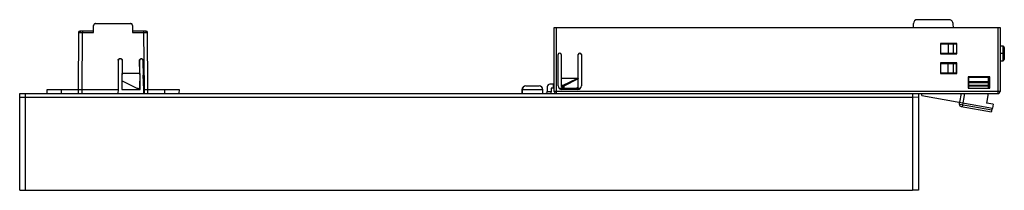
# Paper-space layout '_Derecha' of a CAD drawing. Header units: millimetres. Extents: x 249 to 502, y -7 to 37.
import ezdxf

# ---------------------------------------------------------------- set-up
doc = ezdxf.new("R2010")
doc.units = ezdxf.units.MM

psp = doc.layouts.new('_Derecha')

# ---------------------------------------------------------------- linework, layer by layer
at = {"color": 7, "linetype": 'Continuous', "lineweight": 25}
for p, q in [((268.76, 35.83), (277.74, 35.83)), ((478.99, 34.83), (478.99, 35.83)), ((488.18, 36.83), (479.99, 36.83)), ((489.16, 35.64), (489.17, 34.83)), ((264.4, 33.53), (264.27, 18.83)), ((265.27, 18.83), (265.4, 33.53)), ((265.4, 33.83), (265.4, 33.53)), ((268.25, 33.83), (265.4, 33.83)), ((265.4, 33.53), (268.25, 33.53)), ((268.25, 33.53), (268.26, 35.33)), ((278.24, 35.33), (278.25, 33.53)), ((281.1, 33.83), (278.25, 33.83)), ((278.25, 33.53), (281.1, 33.53)), ((281.1, 33.83), (281.1, 33.53)), ((281.1, 33.53), (281.23, 18.83)), ((282.23, 18.83), (282.1, 33.53)), ((386.65, 34.83), (501.25, 34.83)), ((386.65, 18.33), (386.65, 34.83)), ((387.15, 34.83), (387.15, 17.83)), ((500.75, 17.83), (500.75, 34.83)), ((501.25, 34.83), (501.25, 18.33)), ((485.95, 30.73), (485.95, 28.03)), ((490.15, 30.73), (485.95, 30.73)), ((485.95, 30.63), (490.11, 30.63)), ((487.89, 30.63), (487.89, 28.13)), ((489.05, 30.73), (489.05, 30.63)), ((489.18, 30.63), (489.18, 28.13)), ((490.03, 30.63), (490.03, 28.13)), ((490.15, 28.03), (490.15, 30.73)), ((490.11, 28.13), (485.95, 28.13)), ((485.95, 28.03), (490.15, 28.03)), ((502.05, 29.98), (501.25, 29.98)), ((502.35, 28.13), (501.25, 28.13)), ((502.05, 26.28), (502.05, 29.98)), ((502.35, 29.68), (502.35, 26.58)), ((274.55, 26.43), (274.55, 18.83)), ((274.63, 26.42), (274.55, 26.43)), ((274.62, 18.83), (274.63, 26.42)), ((275.33, 26.73), (274.85, 26.73)), ((274.85, 26.73), (274.93, 26.72)), ((275.28, 26.72), (274.93, 26.72)), ((275.28, 26.72), (275.33, 26.73)), ((275.57, 26.47), (275.51, 18.83)), ((275.63, 26.43), (275.58, 26.41)), ((275.63, 26.43), (275.58, 26.42)), ((275.63, 26.43), (275.6, 23)), ((280.1, 23), (280.07, 26.43)), ((280.12, 26.41), (280.07, 26.43)), ((280.19, 18.83), (280.13, 26.49)), ((280.6, 26.73), (280.37, 26.73)), ((280.37, 26.73), (280.42, 26.72)), ((280.6, 26.72), (280.42, 26.72)), ((280.6, 26.72), (280.6, 26.73)), ((280.9, 26.43), (281.05, 17.83)), ((387.65, 19.83), (387.65, 27.83)), ((388.45, 27.83), (388.45, 19.73)), ((392.85, 19.73), (392.85, 27.83)), ((393.65, 27.83), (393.65, 19.83)), ((490.15, 25.68), (485.95, 25.68)), ((485.95, 25.68), (485.95, 22.98)), ((485.95, 25.65), (489.4, 25.65)), ((485.95, 25.58), (490.11, 25.58)), ((486.66, 25.58), (486.66, 25.65)), ((487.89, 23.08), (487.89, 25.58)), ((487.92, 25.58), (487.92, 25.65)), ((489.18, 25.58), (489.18, 23.08)), ((489.4, 25.58), (489.4, 25.65)), ((490.03, 23.08), (490.03, 25.58)), ((490.15, 22.98), (490.15, 25.68)), ((501.25, 26.28), (502.05, 26.28)), ((275.62, 21.13), (275.6, 23)), ((280.1, 23), (275.6, 23)), ((280.1, 23), (280.06, 19.15)), ((490.11, 23.08), (485.95, 23.08)), ((485.95, 22.98), (490.15, 22.98)), ((486.66, 22.98), (486.66, 23.08)), ((487.92, 22.98), (487.92, 23.08)), ((489.4, 22.98), (489.4, 23.08)), ((275.6, 18.83), (275.62, 21.13)), ((275.62, 21.13), (279.57, 19.15)), ((281.15, 18.83), (280.97, 22.54)), ((392.57, 21.73), (388.45, 21.73)), ((388.99, 19.94), (392.57, 21.73)), ((392.85, 21.57), (389.11, 19.71)), ((493.05, 22.13), (493.05, 19.23)), ((498.65, 22.13), (493.05, 22.13)), ((493.15, 19.23), (493.15, 22.13)), ((493.25, 19.23), (493.25, 22.13)), ((493.25, 22.05), (498.25, 22.05)), ((493.25, 20.92), (498.25, 20.92)), ((498.25, 20.56), (493.25, 20.56)), ((498.25, 22.13), (498.25, 19.23)), ((498.3, 21.92), (498.25, 21.93)), ((498.3, 19.23), (498.3, 21.92)), ((498.35, 19.23), (498.35, 22.13)), ((498.65, 19.23), (498.65, 22.13)), ((249.25, 17.82), (250.75, 17.84)), ((249.25, -7.06), (249.25, 17.82)), ((250.75, -7.08), (250.75, 17.84)), ((250.75, 17.83), (478.75, 17.83)), ((256.28, 18.83), (274.55, 18.83)), ((256.33, 17.83), (256.28, 18.83)), ((259.98, 17.83), (259.97, 18.83)), ((264.27, 18.83), (264.32, 17.83)), ((265.27, 17.83), (265.27, 18.83)), ((274.55, 18.83), (274.5, 17.83)), ((274.62, 18.83), (274.55, 18.83)), ((274.57, 17.83), (274.62, 18.83)), ((275.51, 18.83), (280.19, 18.83)), ((279.57, 19.15), (280.06, 19.15)), ((280.06, 18.99), (279.72, 18.99)), ((279.72, 18.83), (279.72, 18.99)), ((280.06, 18.83), (280.06, 18.99)), ((281.15, 18.83), (290.22, 18.83)), ((281.2, 17.83), (281.15, 18.83)), ((281.23, 18.83), (281.23, 17.83)), ((282.18, 17.83), (282.23, 18.83)), ((286.52, 17.83), (286.53, 18.83)), ((290.22, 18.83), (290.17, 17.83)), ((378.35, 18.78), (378.35, 17.83)), ((383.75, 18.78), (378.35, 18.78)), ((378.38, 18.78), (378.38, 17.83)), ((379.35, 19.78), (382.75, 19.78)), ((383.75, 17.83), (383.75, 18.78)), ((384.85, 19.53), (384.85, 18.33)), ((384.85, 18.33), (385.85, 18.33)), ((386.65, 20.23), (385.55, 20.23)), ((385.85, 19.03), (385.85, 18.33)), ((386.65, 19.23), (386.05, 19.23)), ((386.35, 20.23), (386.35, 19.23)), ((501.25, 18.33), (386.65, 18.33)), ((387.85, 19.23), (393.45, 19.23)), ((388.45, 19.94), (388.99, 19.94)), ((389.11, 19.71), (388.45, 19.71)), ((388.65, 19.23), (388.65, 19.33)), ((392.65, 18.83), (388.65, 18.83)), ((388.99, 19.23), (388.99, 19.94)), ((389.11, 19.71), (389.11, 19.23)), ((478.75, 17.86), (478.75, -7.07)), ((478.75, 17.86), (480.25, 17.83)), ((480.25, 17.83), (480.25, -7.04)), ((480.25, 17.83), (500.75, 17.83)), ((481.14, 17.29), (481.19, 17.83)), ((491.27, 17.83), (490.87, 15.57)), ((491.59, 14.43), (492.19, 17.83)), ((493.05, 19.23), (498.65, 19.23)), ((493.25, 19.96), (498.25, 19.96)), ((498.25, 19.69), (493.25, 19.69)), ((498.21, 17.83), (497.77, 15.37)), ((250.75, 16.83), (249.25, 16.82)), ((478.75, 16.83), (250.75, 16.83)), ((480.25, 16.84), (478.75, 16.85)), ((481.14, 17.29), (499.32, 14.08)), ((490.83, 15.03), (490.87, 15.57)), ((499.5, 15.07), (497.77, 15.37)), ((499.18, 13.55), (490.83, 15.03)), ((491.24, 14.49), (499.06, 13.11)), ((499.18, 13.55), (499.32, 14.08)), ((499.5, 15.07), (499.32, 14.08)), ((249.25, -7.06), (250.75, -7.08)), ((250.75, -7.07), (478.75, -7.07)), ((480.25, -7.04), (478.75, -7.07))]:
    psp.add_line(p, q, dxfattribs=at)
at = {"color": 7, "linetype": 'Continuous', "lineweight": 25, "flags": 128}
for points in [[(264.95, 33.83), (264.91, 33.82), (264.87, 33.81), (264.84, 33.78), (264.81, 33.74), (264.79, 33.7), (264.77, 33.65), (264.76, 33.59), (264.76, 33.53)], [(281.55, 33.83), (281.59, 33.82), (281.63, 33.81), (281.66, 33.78), (281.69, 33.74), (281.71, 33.7), (281.73, 33.65), (281.74, 33.59), (281.74, 33.53)], [(385.85, 18.33), (385.82, 18.04), (385.76, 17.83)]]:
    psp.add_lwpolyline(points, dxfattribs=at)
at = {"color": 7, "linetype": 'Continuous', "lineweight": 25}
for centre, radius, start, end in [((479.99, 35.83), 1, 90, 180), ((488.18, 35.83), 1, 349.2533, 90), ((264.7, 33.53), 0.3, 90, 179.5), ((281.8, 33.53), 0.3, 0.5, 90), ((388.05, 27.83), 0.4, 0, 180), ((393.25, 27.83), 0.4, 360, 180), ((502.05, 29.68), 0.3, 360, 90), ((502.05, 26.58), 0.3, 270, 0), ((379.35, 18.78), 1, 90, 180), ((379.38, 18.79), 0.994, 90.3739, 180.3691), ((382.75, 18.78), 1, 0, 90), ((384.35, 18.33), 0.5, 270, 0), ((385.55, 19.53), 0.7, 90, 180), ((386.05, 19.03), 0.2, 90, 180), ((387.15, 18.33), 0.5, 180, 270), ((388.65, 19.83), 1, 180, 270), ((388.95, 19.73), 0.5, 182.6991, 270), ((387.24, 18.83), 2.06, 24.9651, 32.3411), ((392.65, 19.83), 1, 270, 0), ((500.75, 18.33), 0.5, 270, 0), ((491.32, 14.98), 0.5, 175, 260)]:
    psp.add_arc(centre, radius, start, end, dxfattribs=at)
for points, knots in [([(268.76, 35.83), (268.69, 35.82), (268.55, 35.8), (268.38, 35.67), (268.28, 35.5), (268.27, 35.39), (268.26, 35.33)], [0, 0, 0, 0, 0.270365, 0.562392, 0.78962, 1, 1, 1, 1]), ([(278.24, 35.33), (278.23, 35.4), (278.21, 35.55), (278.07, 35.72), (277.91, 35.81), (277.79, 35.82), (277.74, 35.83)], [0, 0, 0, 0, 0.270379, 0.56241, 0.789631, 1, 1, 1, 1]), ([(264.95, 33.83), (264.87, 33.83), (264.73, 33.83), (264.7, 33.83), (264.7, 33.83)], [0, 0, 0, 0, 0.5599922, 1, 1, 1, 1]), ([(265.4, 33.83), (265.3, 33.83), (265.14, 33.83), (265.01, 33.83), (264.95, 33.83)], [0, 0, 0, 0, 0.560005, 1, 1, 1, 1]), ([(281.55, 33.83), (281.48, 33.83), (281.34, 33.83), (281.18, 33.83), (281.1, 33.83)], [0, 0, 0, 0, 0.559995, 1, 1, 1, 1]), ([(281.8, 33.83), (281.79, 33.83), (281.76, 33.83), (281.62, 33.83), (281.55, 33.83)], [0, 0, 0, 0, 0.560007, 1, 1, 1, 1]), ([(490.15, 30.63), (490.14, 30.63), (490.13, 30.63), (490.11, 30.63), (490.11, 30.63)], [0, 0, 0, 0, 0.413311, 1, 1, 1, 1]), ([(490.11, 28.13), (490.12, 28.13), (490.13, 28.13), (490.15, 28.13), (490.15, 28.13)], [0, 0, 0, 0, 0.743369, 1, 1, 1, 1]), ([(274.55, 26.43), (274.56, 26.47), (274.57, 26.56), (274.65, 26.66), (274.75, 26.72), (274.82, 26.73), (274.85, 26.73)], [0, 0, 0, 0, 0.270047, 0.562127, 0.789535, 1, 1, 1, 1]), ([(274.93, 26.72), (274.89, 26.71), (274.8, 26.7), (274.7, 26.62), (274.64, 26.52), (274.63, 26.45), (274.63, 26.42)], [0, 0, 0, 0, 0.270488, 0.562725, 0.78992, 1, 1, 1, 1]), ([(275.58, 26.42), (275.58, 26.46), (275.57, 26.55), (275.49, 26.65), (275.38, 26.71), (275.32, 26.71), (275.28, 26.72)], [0, 0, 0, 0, 0.270178, 0.5623273, 0.7896756, 1, 1, 1, 1]), ([(275.33, 26.73), (275.37, 26.72), (275.46, 26.71), (275.56, 26.63), (275.62, 26.53), (275.63, 26.46), (275.63, 26.43)], [0, 0, 0, 0, 0.270349, 0.562536, 0.789799, 1, 1, 1, 1]), ([(275.58, 26.41), (275.58, 26.41), (275.58, 26.41), (275.58, 26.42), (275.58, 26.42)], [0, 0, 0, 0, 0.5599997, 1, 1, 1, 1]), ([(275.63, 26.43), (275.63, 26.43), (275.63, 26.43), (275.63, 26.43), (275.63, 26.43)], [0, 0, 0, 0, 0.56, 1, 1, 1, 1]), ([(280.07, 26.43), (280.07, 26.47), (280.09, 26.56), (280.17, 26.66), (280.27, 26.72), (280.34, 26.73), (280.37, 26.73)], [0, 0, 0, 0, 0.2700763, 0.5623474, 0.7897709, 1, 1, 1, 1]), ([(280.42, 26.72), (280.37, 26.71), (280.28, 26.7), (280.18, 26.62), (280.13, 26.52), (280.12, 26.45), (280.12, 26.41)], [0, 0, 0, 0, 0.270231, 0.562564, 0.789913, 1, 1, 1, 1]), ([(280.6, 26.73), (280.64, 26.72), (280.73, 26.71), (280.83, 26.63), (280.89, 26.53), (280.9, 26.47), (280.9, 26.43)], [0, 0, 0, 0, 0.270482, 0.562372, 0.789516, 1, 1, 1, 1]), ([(280.9, 26.42), (280.89, 26.46), (280.88, 26.55), (280.8, 26.65), (280.7, 26.71), (280.63, 26.71), (280.6, 26.72)], [0, 0, 0, 0, 0.270485, 0.562376, 0.789518, 1, 1, 1, 1]), ([(490.15, 23.08), (490.14, 23.08), (490.13, 23.08), (490.11, 23.08), (490.11, 23.08)], [0, 0, 0, 0, 0.421262, 1, 1, 1, 1]), ([(392.57, 21.73), (392.61, 21.73), (392.68, 21.73), (392.76, 21.7), (392.81, 21.67), (392.83, 21.64), (392.85, 21.61), (392.85, 21.59), (392.85, 21.57)], [0, 0, 0, 0, 0.339678, 0.601732, 0.709034, 0.806443, 0.900966, 1, 1, 1, 1]), ([(279.72, 18.99), (279.72, 19), (279.72, 19.02), (279.7, 19.06), (279.65, 19.11), (279.6, 19.13), (279.57, 19.15)], [0, 0, 0, 0, 0.1344895, 0.2844821, 0.4602966, 1, 1, 1, 1]), ([(280.06, 19.15), (280.06, 19.12), (280.05, 19.07), (280.06, 19.01), (280.06, 18.99)], [0, 0, 0, 0, 0.56, 1, 1, 1, 1]), ([(388.45, 19.71), (388.45, 19.71), (388.45, 19.72), (388.45, 19.73), (388.45, 19.73)], [0, 0, 0, 0, 0.56, 1, 1, 1, 1]), ([(392.35, 19.23), (392.42, 19.24), (392.57, 19.26), (392.74, 19.39), (392.83, 19.56), (392.84, 19.67), (392.85, 19.73)], [0, 0, 0, 0, 0.274356, 0.56779, 0.793088, 1, 1, 1, 1]), ([(499.06, 13.11), (499.07, 13.12), (499.07, 13.14), (499.1, 13.25), (499.14, 13.4), (499.17, 13.5), (499.18, 13.55)], [0, 0, 0, 0, 0.270893, 0.561562, 0.788281, 1, 1, 1, 1])]:
    psp.add_open_spline(points, degree=3, knots=knots, dxfattribs=at)
for points in [[(264.4, 33.53), (264.4, 33.53), (264.41, 33.53), (264.48, 33.53), (264.6, 33.53), (264.7, 33.53), (264.76, 33.53)], [(264.76, 33.53), (264.85, 33.53), (265.05, 33.53), (265.28, 33.53), (265.4, 33.53)], [(281.1, 33.53), (281.22, 33.53), (281.45, 33.53), (281.65, 33.53), (281.74, 33.53)], [(281.74, 33.53), (281.8, 33.53), (281.9, 33.53), (282.02, 33.53), (282.09, 33.53), (282.1, 33.53), (282.1, 33.53)]]:
    psp.add_open_spline(points, degree=3, dxfattribs=at)

doc.saveas('drawing.dxf')
